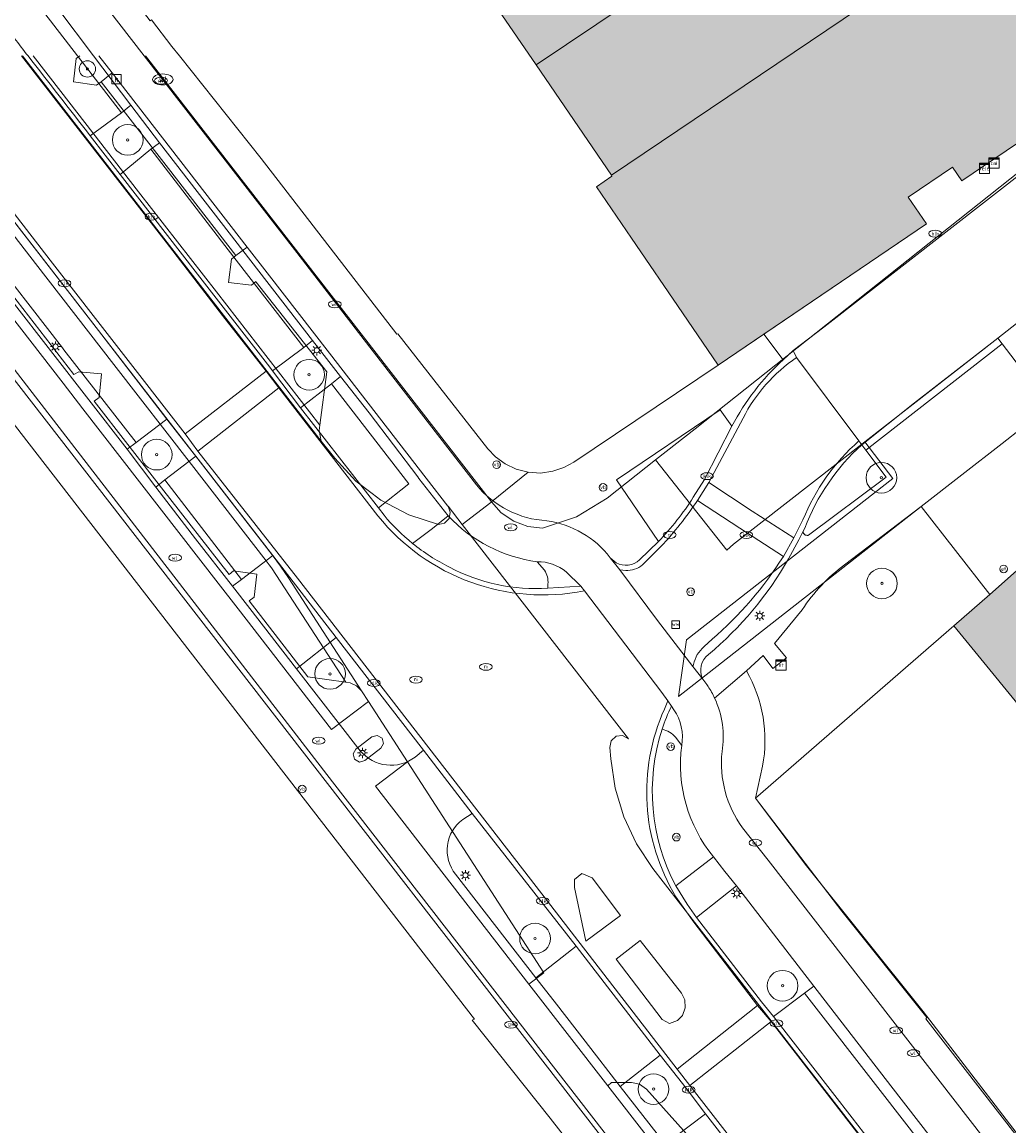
# Model space of a CAD drawing. Header units: metres. Extents: x 196496 to 197479, y 355139 to 356324.
# Tile 48 of 144: x 197132 to 197180, y 355463 to 355517. Entities that reach past the tile are written whole.
import ezdxf
from ezdxf.enums import TextEntityAlignment as Align

# ---------------------------------------------------------------- set-up
doc = ezdxf.new("R2010")
doc.units = ezdxf.units.M
doc.layers.get('0').update_dxf_attribs({"color": 252, "lineweight": 18})
for name, color, linetype, lineweight in [('B-WE-GR-BEPLANTING_CULTUUR_BODEMBEDEKKER-GV', 252, 'Continuous', 18), ('B-WE-GR-BEPLANTING_CULTUUR_HEESTERS-GV', 252, 'Continuous', 18), ('B-WE-GR-BOOM-S', 252, 'Continuous', 18), ('B-WE-IE-MEUBILAIR-S', 252, 'Continuous', 18), ('B-WE-IE-MEUBILAIR_WEGMEUBILAIR-GV', 252, 'Continuous', 18), ('B-WE-KL-WATER-S', 252, 'Continuous', 18), ('B-WE-OG-BEBOUWING-GV', 252, 'Continuous', 18), ('B-WE-OG-TERREIN_ERF-GV', 252, 'Continuous', 18), ('B-WE-RI-GWA_KOLK-S', 252, 'Continuous', 18), ('B-WE-VH-GESLOTENVERHARDING_ASFALT-GV', 252, 'Continuous', 18), ('B-WE-VH-ONVERHARD-GV', 252, 'Continuous', 18), ('B-WE-VH-ONVERHARD_ZAND-GV', 252, 'Continuous', 18), ('B-WE-VH-OPENVERHARDING_BETONELEMENT-GV', 252, 'Continuous', 18), ('B-WE-VH-OPENVERHARDING_BETONSTRAATSTEEN-GV', 252, 'Continuous', 18), ('B-WE-VH-OPENVERHARDING_STRAATBAKSTEEN-GV', 252, 'Continuous', 18), ('B-WE-VH-OPENVERHARDING_TEGEL-GV', 252, 'Continuous', 18), ('B-WE-VH-VERHARDING_ASFALT-GV', 252, 'Continuous', 18), ('B-WE-VH-VERHARDING_BETONSTRAATSTEEN-GV', 252, 'Continuous', 18), ('B-WE-VH-VERHARDING_OPEN-GV', 252, 'Continuous', 18), ('B-WE-VH-VERHARDING_TEGEL-GV', 252, 'Continuous', 18)]:
    doc.layers.add(name, color=color, linetype=linetype, lineweight=lineweight)
doc.layers.add('X-XX-AL-PRESENTATIE_GEBOUW3-V', color=7, linetype='Continuous', lineweight=18, true_color=0xf0f0f0)
doc.styles.add('NLCS-ISO', font='NLCS-ISO.ttf')

# ---------------------------------------------------------------- blocks, each defined once
blk = doc.blocks.new('SKL-WATER_WATERLEIDINGPUT-SO')
at = {"color": 0, "linetype": 'ByBlock', "lineweight": 18}
blk.add_ellipse((0, 0), major_axis=(2.5, 0), ratio=0.54, dxfattribs=at)
at = {"color": 0, "linetype": 'ByBlock', "lineweight": 18, "style": 'NLCS-ISO'}
blk.add_text('wl', height=1.5, dxfattribs=at).set_placement((0, 0), align=Align.MIDDLE_CENTER)
blk = doc.blocks.new('SRI-KOLK-SO')
at = {"color": 0, "linetype": 'ByBlock', "lineweight": 18}
blk.add_lwpolyline([(-1.125, -1.125), (1.125, -1.125), (1.125, 1.125), (-1.125, 1.125)], close=True, dxfattribs=at)
at = {"color": 0, "linetype": 'ByBlock', "lineweight": 18, "style": 'NLCS-ISO'}
blk.add_text('k', height=1.5, dxfattribs=at).set_placement((0, 0), align=Align.MIDDLE_CENTER)
blk = doc.blocks.new('SGR-BOOM_01-SO')
at = {"linetype": 'ByBlock', "lineweight": 18}
h = blk.add_hatch(color=0, dxfattribs=at)
h.dxf.hatch_style = 1
edge = h.paths.add_edge_path()
edge.add_arc((0, 0), 0.25, 0, 360)
at = {"color": 0, "linetype": 'ByBlock', "lineweight": 18}
for radius in [2, 0.25]:
    blk.add_circle((0, 0), radius, dxfattribs=at)
blk = doc.blocks.new('SIE-MEUBILAIR_BORD_WEGWIJZER-SO')
blk.add_lwpolyline([(-0.75, -0.75), (0.75, -0.75), (0.75, 0.75), (-0.75, 0.75)], close=True)
at = {"style": 'NLCS-ISO'}
blk.add_text('ww', height=0.75, dxfattribs=at).set_placement((0, 0.125), align=Align.MIDDLE_CENTER)
blk = doc.blocks.new('SIE-MEUBILAIR_KAST_TELECOM-SO')
for points in [[(-1, 1), (1, 1), (1, 0.84), (-1, 0.84)], [(-1, 0.76), (1, 0.76), (1, -1), (-1, -1)]]:
    blk.add_lwpolyline(points, close=True)
at = {"style": 'NLCS-ISO'}
blk.add_text('tele', height=0.75, dxfattribs=at).set_placement((0, 0), align=Align.MIDDLE_CENTER)
blk = doc.blocks.new('SIE-MEUBILAIR_KAST_CAI-SO')
for points in [[(-1, 1), (1, 1), (1, 0.84), (-1, 0.84)], [(-1, 0.76), (1, 0.76), (1, -1), (-1, -1)]]:
    blk.add_lwpolyline(points, close=True)
at = {"style": 'NLCS-ISO'}
blk.add_text('cai', height=0.75, dxfattribs=at).set_placement((0, 0), align=Align.MIDDLE_CENTER)
blk = doc.blocks.new('SIE-MEUBILAIR_KAST_ELEKTRA-SO')
for points in [[(-1, 1), (1, 1), (1, 0.84), (-1, 0.84)], [(-1, 0.76), (1, 0.76), (1, -1), (-1, -1)]]:
    blk.add_lwpolyline(points, close=True)
at = {"style": 'NLCS-ISO'}
blk.add_text('et', height=0.75, dxfattribs=at).set_placement((0, 0), align=Align.MIDDLE_CENTER)
blk = doc.blocks.new('SIE-MEUBILAIR_PAAL_VERKEERSBORD-SO')
blk.add_circle((0, 0), 0.75)
at = {"style": 'NLCS-ISO'}
blk.add_text('vb', height=0.75, dxfattribs=at).set_placement((0, 0.07), align=Align.MIDDLE_CENTER)
blk = doc.blocks.new('SIE-MEUBILAIR_PAAL_LICHTMAST-SO')
for points in [[(-0.62, 0), (-1, 0)], [(-0.71, 0.71), (-0.44, 0.44)], [(0, 1), (0, 0.62)], [(0.44, 0.44), (0.71, 0.71)], [(1, 0), (0.62, 0)], [(-0.71, -0.71), (-0.44, -0.44)], [(0, -0.62), (0, -1)], [(0.44, -0.44), (0.71, -0.71)]]:
    blk.add_lwpolyline(points)
blk.add_circle((0, 0), 0.5)
blk = doc.blocks.new('SIE-MEUBILAIR_PAAL_AFSLUITPAAL-SO')
blk.add_circle((0, 0), 0.75)
at = {"style": 'NLCS-ISO'}
blk.add_text('af', height=0.75, dxfattribs=at).set_placement((0, 0.05), align=Align.MIDDLE_CENTER)
blk = doc.blocks.new('SIE-MEUBILAIR_PUT_WATERLEIDINGPUT-SO')
blk.add_ellipse((0, 0), major_axis=(1.25, 0), ratio=0.54)
at = {"style": 'NLCS-ISO'}
blk.add_text('wl', height=0.75, dxfattribs=at).set_placement((-0.14, 0), align=Align.MIDDLE_CENTER)
blk = doc.blocks.new('SIE-MEUBILAIR_PUT_KOLK-SO')
blk.add_ellipse((0, 0), major_axis=(1.25, 0), ratio=0.54)
at = {"style": 'NLCS-ISO'}
blk.add_text('klk', height=0.75, dxfattribs=at).set_placement((0.03, 0), align=Align.MIDDLE_CENTER)
blk = doc.blocks.new('SIE-MEUBILAIR_PUT_RIOOLPUT-SO')
blk.add_ellipse((0, 0), major_axis=(1.25, 0), ratio=0.54)
at = {"style": 'NLCS-ISO'}
blk.add_text('ri', height=0.75, dxfattribs=at).set_placement((-0.04, 0.07), align=Align.MIDDLE_CENTER)
blk = doc.blocks.new('SIE-MEUBILAIR_PUT_GASPUT-SO')
blk.add_ellipse((0, 0), major_axis=(1.25, 0), ratio=0.54)
at = {"style": 'NLCS-ISO'}
blk.add_text('gas ', height=0.75, dxfattribs=at).set_placement((0.53, 0.16), align=Align.MIDDLE_CENTER)
blk = doc.blocks.new('SGR-BOOM_GBKN-SO')
at = {"color": 0, "linetype": 'ByBlock', "lineweight": 18}
for radius in [3, 0.225]:
    blk.add_circle((0, 0), radius, dxfattribs=at)

msp = doc.modelspace()

# ---------------------------------------------------------------- hatches: boundary and pattern name
at = {"layer": 'X-XX-AL-PRESENTATIE_GEBOUW3-V'}
for points in [[(197190.059, 355518.358), (197194.037, 355521.163), (197191.444, 355524.841), (197193.155, 355526.047), (197195.745, 355522.391), (197203.646, 355527.987), (197203.213, 355528.601), (197200.911, 355531.863), (197202.868, 355533.251), (197200.43, 355536.694), (197198.231, 355535.136), (197181.728, 355523.442), (197175.68, 355519.325), (197174.741, 355518.637), (197160.97, 355509.338), (197160.997, 355509.298), (197160.233, 355508.776), (197161.948, 355506.267), (197164.45, 355502.607), (197166.196, 355500.053), (197168.42, 355501.564), (197176.371, 355506.965), (197175.483, 355508.272), (197177.641, 355509.738), (197178.099, 355509.063), (197187.275, 355515.28), (197186.164, 355516.919), (197189.298, 355519.043), (197189.873, 355518.227)], [(197166.196, 355500.053), (197168.42, 355501.564), (197176.371, 355506.965), (197175.483, 355508.272), (197177.641, 355509.738), (197178.099, 355509.063), (197187.275, 355515.28), (197186.164, 355516.919), (197189.298, 355519.043), (197189.873, 355518.227), (197190.059, 355518.358), (197194.037, 355521.163), (197191.444, 355524.841), (197193.155, 355526.047), (197195.745, 355522.391), (197203.646, 355527.987), (197203.439, 355528.28), (197203.213, 355528.601), (197200.911, 355531.863), (197202.868, 355533.251), (197200.43, 355536.694), (197198.231, 355535.136), (197181.728, 355523.442), (197175.68, 355519.325), (197174.741, 355518.637), (197160.97, 355509.338), (197160.997, 355509.298), (197160.233, 355508.776), (197161.948, 355506.267), (197164.45, 355502.607)], [(197157.286, 355514.733), (197166.147, 355520.675), (197164.222, 355523.517), (197162.758, 355525.631), (197162.658, 355525.775), (197153.753, 355519.907)], [(197157.286, 355514.733), (197166.147, 355520.675), (197164.222, 355523.517), (197162.758, 355525.631), (197162.658, 355525.775), (197153.753, 355519.907)], [(197160.97, 355509.338), (197174.741, 355518.637), (197175.68, 355519.325), (197174.071, 355521.557), (197168.219, 355517.614), (197166.147, 355520.675), (197157.286, 355514.733)], [(197160.97, 355509.338), (197174.741, 355518.637), (197175.68, 355519.325), (197174.071, 355521.557), (197168.219, 355517.614), (197166.147, 355520.675), (197157.286, 355514.733)], [(197190.414, 355498.395), (197188.644, 355496.861), (197186.856, 355495.312), (197185.146, 355493.83), (197183.252, 355492.168), (197181.367, 355490.514), (197179.467, 355488.846), (197177.71, 355487.303), (197182.176, 355481.845), (197192.53, 355490.735), (197190.606, 355493.02), (197193.307, 355495.425), (197190.632, 355498.584)]]:
    msp.add_hatch(color=256, dxfattribs=at).paths.add_polyline_path(points)

# ---------------------------------------------------------------- linework, layer by layer
at = {"layer": 'B-WE-GR-BEPLANTING_CULTUUR_BODEMBEDEKKER-GV', "flags": 128}
msp.add_lwpolyline([(197170.425, 355492.089), (197170.336, 355491.909), (197170.34, 355491.892), (197170.345, 355491.875), (197170.352, 355491.858), (197170.36, 355491.842), (197170.369, 355491.827), (197170.38, 355491.812), (197170.391, 355491.799), (197170.404, 355491.786), (197170.418, 355491.775), (197170.433, 355491.764), (197170.448, 355491.755), (197170.464, 355491.748), (197170.481, 355491.741), (197170.498, 355491.736), (197170.516, 355491.733), (197170.534, 355491.731), (197170.552, 355491.73), (197170.57, 355491.731), (197170.587, 355491.733), (197170.605, 355491.737), (197174.4, 355494.578), (197173.415, 355495.892), (197173.218, 355496.156)], dxfattribs=at)
at = {"layer": 'B-WE-GR-BEPLANTING_CULTUUR_BODEMBEDEKKER-GV'}
msp.add_lwpolyline([(197173.218, 355496.156, 0.118346), (197170.425, 355492.089)], format="xyb", dxfattribs=at)
at = {"layer": 'B-WE-GR-BEPLANTING_CULTUUR_HEESTERS-GV', "flags": 128}
for points in [[(197135.484, 355511.259), (197136.947, 355509.375), (197138.439, 355510.604), (197138.868, 355510.925), (197137.461, 355512.755), (197137.007, 355512.393)], [(197145.769, 355497.964), (197147.276, 355499.134), (197147.722, 355499.501), (197146.358, 355501.261), (197145.922, 355500.914), (197144.399, 355499.767)], [(197139.231, 355497.419), (197137.737, 355496.267), (197137.289, 355495.952), (197138.693, 355494.088), (197139.139, 355494.446), (197140.643, 355495.606), (197140.588, 355495.677), (197140.565, 355495.705)], [(197170.876, 355469.684), (197167.091, 355474.592), (197165.134, 355473.048), (197168.303, 355468.929), (197168.897, 355468.201), (197170.419, 355469.342)], [(197163.609, 355461.956), (197164.046, 355462.3), (197165.565, 355463.452), (197164.622, 355464.7), (197163.349, 355466.325), (197161.395, 355464.791)]]:
    msp.add_lwpolyline(points, close=True, dxfattribs=at)
for points in [[(197164.972, 355493.59), (197165.521, 355494.457), (197166.866, 355497.066), (197166.29, 355497.866), (197161.222, 355494.444), (197163.265, 355491.427)], [(197168.015, 355478.879), (197177.71, 355487.303), (197179.467, 355488.846), (197176.123, 355493.134), (197172.366, 355490.29)], [(197152.991, 355492.684), (197152.219, 355492.06), (197151.244, 355491.34)], [(197157.7, 355490.03), (197157.344, 355490.443)], [(197157.867, 355489.146), (197157.861, 355489.346)], [(197170.303, 355488.097), (197168.949, 355486.437), (197169.526, 355485.735), (197168.858, 355485.214), (197168.388, 355485.859), (197167.575, 355485.103)], [(197151.374, 355480.892), (197151.787, 355481.222), (197147.505, 355486.745), (197145.563, 355485.213)], [(197145.563, 355485.213), (197148.687, 355481.202)], [(197164.405, 355481.458), (197164.11, 355481.862)], [(197168.364, 355480.454), (197168.015, 355478.879)], [(197159.243, 355471.65), (197154.153, 355478.138), (197153.696, 355477.837)], [(197164.123, 355474.592), (197165.961, 355476.016)], [(197153.35, 355475.164), (197157.276, 355470.092), (197159.243, 355471.65)]]:
    msp.add_lwpolyline(points, dxfattribs=at)
at = {"layer": 'B-WE-GR-BEPLANTING_CULTUUR_HEESTERS-GV'}
for points in [[(197163.265, 355491.427, 0.048574), (197164.972, 355493.59)], [(197157.344, 355490.443, -0.174386), (197152.991, 355492.684)], [(197151.244, 355491.34, 0.053577), (197153.046, 355490.178)], [(197172.366, 355490.29, 0.088819), (197170.303, 355488.097)], [(197153.046, 355490.178, 0.137767), (197157.867, 355489.146)], [(197157.861, 355489.346, 0.182937), (197157.7, 355490.03)], [(197167.575, 355485.103, -0.177911), (197168.364, 355480.454)], [(197163.454, 355482.257, 0.204247), (197164.123, 355474.592)], [(197164.11, 355481.862, 0.140423), (197163.454, 355482.257)], [(197148.687, 355481.202, 0.402687), (197151.374, 355480.892)], [(197165.961, 355476.016, -0.207251), (197164.405, 355481.458)], [(197153.696, 355477.837, 0.428027), (197153.35, 355475.164)]]:
    msp.add_lwpolyline(points, format="xyb", dxfattribs=at)
at = {"layer": 'B-WE-IE-MEUBILAIR_WEGMEUBILAIR-GV', "flags": 128}
msp.add_lwpolyline([(197134.979, 355515.172), (197134.791, 355515.036), (197134.657, 355513.904), (197135.782, 355513.748), (197136.014, 355513.907), (197136.551, 355514.335), (197135.902, 355515.172)], dxfattribs=at)
msp.add_lwpolyline([(197181.548, 355502.688), (197179.866, 355501.377), (197180.085, 355501.089), (197181.178, 355499.65), (197182.863, 355500.943), (197181.856, 355502.28)], close=True, dxfattribs=at)
at = {"layer": 'B-WE-OG-BEBOUWING-GV', "flags": 128}
for points in [[(197199.544, 355536.067), (197198.231, 355535.136), (197181.728, 355523.442), (197175.68, 355519.325), (197174.741, 355518.637), (197160.97, 355509.338), (197160.997, 355509.298), (197160.233, 355508.776), (197161.948, 355506.267), (197164.45, 355502.607), (197166.196, 355500.053)], [(197181.728, 355523.442), (197175.68, 355519.325), (197174.741, 355518.637), (197160.97, 355509.338), (197160.997, 355509.298), (197160.233, 355508.776), (197161.948, 355506.267), (197164.45, 355502.607), (197166.196, 355500.053), (197176.371, 355506.965), (197175.483, 355508.272), (197177.641, 355509.738), (197178.099, 355509.063), (197187.275, 355515.28)]]:
    msp.add_lwpolyline(points, dxfattribs=at)
at = {"layer": 'B-WE-OG-BEBOUWING-GV'}
msp.add_lwpolyline([(197166.196, 355500.053), (197168.42, 355501.564), (197176.371, 355506.965), (197175.483, 355508.272), (197177.641, 355509.738), (197178.099, 355509.063), (197187.275, 355515.28), (197186.164, 355516.919), (197189.298, 355519.043), (197189.873, 355518.227), (197190.059, 355518.358), (197194.037, 355521.163), (197191.444, 355524.841), (197193.155, 355526.047), (197195.745, 355522.391), (197203.646, 355527.987), (197203.439, 355528.28), (197203.213, 355528.601), (197200.911, 355531.863), (197202.868, 355533.251), (197200.874, 355536.067)], dxfattribs=at)
at = {"layer": 'B-WE-OG-BEBOUWING-GV', "flags": 128}
for points in [[(197157.286, 355514.733), (197166.147, 355520.675), (197164.222, 355523.517), (197162.758, 355525.631), (197162.658, 355525.775), (197153.753, 355519.907)], [(197157.286, 355514.733), (197166.147, 355520.675), (197164.222, 355523.517), (197162.758, 355525.631), (197162.658, 355525.775), (197153.753, 355519.907)], [(197160.97, 355509.338), (197174.741, 355518.637), (197175.68, 355519.325), (197174.071, 355521.557), (197168.219, 355517.614), (197166.147, 355520.675), (197157.286, 355514.733)], [(197160.97, 355509.338), (197174.741, 355518.637), (197175.68, 355519.325), (197174.071, 355521.557), (197168.219, 355517.614), (197166.147, 355520.675), (197157.286, 355514.733)], [(197190.414, 355498.395), (197188.644, 355496.861), (197186.856, 355495.312), (197185.146, 355493.83), (197183.252, 355492.168), (197181.367, 355490.514), (197179.467, 355488.846), (197177.71, 355487.303), (197182.176, 355481.845), (197192.53, 355490.735), (197190.606, 355493.02), (197193.307, 355495.425), (197190.632, 355498.584)]]:
    msp.add_lwpolyline(points, close=True, dxfattribs=at)
at = {"layer": 'B-WE-OG-TERREIN_ERF-GV', "flags": 128}
for points in [[(197139.841, 355538.058), (197134.795, 355534.419), (197129.189, 355530.375), (197128.64, 355529.915), (197128.56, 355529.861), (197134.424, 355522.162), (197134.378, 355522.131), (197138.415, 355516.882), (197138.477, 355516.933), (197139.475, 355515.63), (197139.841, 355515.172)], [(197139.841, 355515.172), (197143.843, 355510.155), (197150.482, 355501.559), (197150.519, 355501.582), (197154.932, 355495.965), (197155.306, 355495.567), (197155.77, 355495.224), (197156.31, 355494.966), (197156.9, 355494.813), (197157.509, 355494.778), (197158.101, 355494.861), (197158.647, 355495.045), (197159.125, 355495.311), (197166.196, 355500.053), (197164.45, 355502.607), (197161.948, 355506.267), (197160.233, 355508.776), (197160.997, 355509.298), (197160.97, 355509.338), (197157.286, 355514.733), (197153.753, 355519.907)], [(197139.841, 355515.172), (197143.843, 355510.155), (197150.482, 355501.559), (197150.519, 355501.582), (197154.932, 355495.965), (197155.306, 355495.567), (197155.77, 355495.224), (197156.31, 355494.966), (197156.9, 355494.813), (197157.509, 355494.778), (197158.101, 355494.861), (197158.647, 355495.045), (197159.125, 355495.311), (197166.196, 355500.053), (197164.45, 355502.607), (197161.948, 355506.267)], [(197179.323, 355435.874), (197157.98, 355463.235), (197154.165, 355468.022), (197154.281, 355468.077), (197128.399, 355501.461)], [(197179.323, 355435.874), (197157.98, 355463.235), (197154.165, 355468.022), (197154.281, 355468.077), (197128.399, 355501.461)], [(197201.559, 355458.155), (197197.249, 355463.423), (197193.093, 355468.502), (197186.606, 355476.431), (197182.176, 355481.845), (197177.71, 355487.303), (197168.015, 355478.879), (197172.245, 355473.363), (197176.397, 355468.16), (197176.337, 355468.086), (197201.219, 355436.063)], [(197201.559, 355458.155), (197197.249, 355463.423), (197193.093, 355468.502), (197186.606, 355476.431), (197182.176, 355481.845), (197177.71, 355487.303), (197168.015, 355478.879), (197170.517, 355475.582), (197176.207, 355468.449), (197191.044, 355449.157)]]:
    msp.add_lwpolyline(points, dxfattribs=at)
at = {"layer": 'B-WE-OG-TERREIN_ERF-GV'}
msp.add_lwpolyline([(197161.948, 355506.267), (197160.233, 355508.776), (197160.997, 355509.298), (197160.97, 355509.338), (197157.286, 355514.733), (197153.753, 355519.907), (197150.246, 355525.042), (197146.752, 355530.161), (197142.719, 355536.067)], dxfattribs=at)
at = {"layer": 'B-WE-VH-GESLOTENVERHARDING_ASFALT-GV', "flags": 128}
for points in [[(197138.121, 355515.172), (197124.032, 355533.329), (197110.06, 355551.321), (197109.317, 355552.271), (197094.753, 355571.109), (197089.853, 355577.395), (197088.116, 355576.077), (197093.028, 355569.764), (197095.793, 355566.194)], [(197095.793, 355566.194), (197101.221, 355559.186), (197101.363, 355559.28), (197104.843, 355554.778), (197107.394, 355551.474), (197111.741, 355545.886), (197113.128, 355544.085), (197116.982, 355539.169), (197119.383, 355536.029), (197123.163, 355531.18), (197126.248, 355527.222), (197129.945, 355522.416), (197133.891, 355517.49), (197135.639, 355515.172)], [(197205.452, 355528.464), (197171.365, 355501.91), (197169.853, 355500.763), (197170.022, 355500.427), (197173.075, 355496.349), (197173.218, 355496.156), (197175.794, 355498.204), (197179.866, 355501.377), (197181.548, 355502.688)], [(197148.687, 355481.202), (197145.563, 355485.213), (197143.29, 355488.159), (197142.448, 355489.239), (197140.638, 355491.561), (197138.693, 355494.088), (197137.289, 355495.952), (197129.774, 355505.589), (197128.425, 355507.423), (197126.207, 355510.187), (197122.783, 355514.609), (197122.348, 355515.172)], [(197135.639, 355515.172), (197137.461, 355512.755), (197138.868, 355510.925), (197146.358, 355501.261), (197147.722, 355499.501), (197149.116, 355497.718), (197151.5, 355494.594), (197151.56, 355494.515), (197152.991, 355492.684)], [(197154.365, 355494.203), (197148.882, 355501.295), (197145.582, 355505.555), (197138.121, 355515.172)], [(197131.034, 355500.781), (197147.337, 355479.679), (197161.24, 355461.757)], [(197165.693, 355484.348), (197165.63, 355484.435), (197165.443, 355484.694), (197164.948, 355485.317), (197163.23, 355487.573), (197161.38, 355490.051), (197160.915, 355490.639)], [(197158.762, 355489.95), (197159.475, 355489.246), (197159.652, 355489.014), (197163.44, 355484.048), (197163.726, 355483.637), (197163.902, 355483.385), (197164.027, 355483.206)], [(197153.696, 355477.837), (197154.153, 355478.138), (197151.787, 355481.222), (197151.374, 355480.892)], [(197188.27, 355450.537), (197168.63, 355475.847), (197167.378, 355477.438)], [(197165.961, 355476.016), (197166.518, 355475.292), (197167.091, 355474.592), (197170.876, 355469.684), (197174.634, 355464.82), (197177.962, 355460.529)], [(197163.609, 355461.956), (197161.395, 355464.791), (197159.686, 355467.004), (197158.29, 355468.81), (197157.276, 355470.092), (197153.35, 355475.164)]]:
    msp.add_lwpolyline(points, dxfattribs=at)
at = {"layer": 'B-WE-VH-GESLOTENVERHARDING_ASFALT-GV'}
for points in [[(197157.81, 355492.445, -0.210341), (197154.365, 355494.203)], [(197152.991, 355492.684, 0.174386), (197157.344, 355490.443)], [(197160.915, 355490.639, 0.195243), (197157.81, 355492.445)], [(197157.344, 355490.443, -0.171262), (197158.762, 355489.95)], [(197166.016, 355483.773, 0.03593), (197165.693, 355484.348)], [(197166.379, 355481.156, 0.150636), (197166.016, 355483.773)], [(197164.027, 355483.206, -0.192142), (197164.405, 355481.458)], [(197151.374, 355480.892, -0.402687), (197148.687, 355481.202)], [(197164.405, 355481.458, 0.207251), (197165.961, 355476.016)], [(197167.378, 355477.438, -0.185373), (197166.379, 355481.156)], [(197153.35, 355475.164, -0.428027), (197153.696, 355477.837)]]:
    msp.add_lwpolyline(points, format="xyb", dxfattribs=at)
at = {"layer": 'B-WE-VH-ONVERHARD-GV', "flags": 128}
msp.add_lwpolyline([(197134.979, 355515.172), (197134.791, 355515.036), (197134.657, 355513.904), (197135.782, 355513.748), (197136.014, 355513.907), (197136.551, 355514.335), (197135.902, 355515.172)], dxfattribs=at)
at = {"layer": 'B-WE-VH-ONVERHARD_ZAND-GV', "flags": 128}
msp.add_lwpolyline([(197181.548, 355502.688), (197179.866, 355501.377), (197180.085, 355501.089), (197181.178, 355499.65), (197182.863, 355500.943), (197181.856, 355502.28)], close=True, dxfattribs=at)
at = {"layer": 'B-WE-VH-OPENVERHARDING_BETONELEMENT-GV', "flags": 128}
msp.add_lwpolyline([(197179.866, 355501.377), (197175.794, 355498.204), (197173.218, 355496.156), (197173.415, 355495.892), (197180.085, 355501.089)], close=True, dxfattribs=at)
at = {"layer": 'B-WE-VH-OPENVERHARDING_BETONSTRAATSTEEN-GV', "flags": 128}
for points in [[(197170.022, 355500.427), (197169.853, 355500.763), (197169.372, 355500.318)], [(197165.176, 355493.441), (197165.738, 355494.31), (197167.405, 355497.456)], [(197166.866, 355497.066), (197165.521, 355494.457), (197164.972, 355493.59)], [(197173.218, 355496.156), (197173.075, 355496.349)], [(197170.337, 355492.484), (197169.887, 355491.602), (197169.377, 355490.696)], [(197169.636, 355490.581), (197170.14, 355491.516), (197170.336, 355491.909), (197170.425, 355492.089)], [(197163.265, 355491.427), (197162.346, 355490.532)], [(197162.491, 355490.286), (197163.391, 355491.183)], [(197161.2, 355490.392), (197160.915, 355490.639), (197161.38, 355490.051), (197161.667, 355490.015)], [(197165.894, 355486.648), (197165.505, 355486.291)], [(197164.991, 355485.414), (197164.948, 355485.317), (197165.443, 355484.694)], [(197163.902, 355483.385), (197163.726, 355483.637), (197163.563, 355483.235)], [(197214.486, 355409.39), (197213.537, 355410.636), (197212.698, 355411.714), (197211.755, 355412.926), (197205.063, 355421.538), (197203.01, 355424.211), (197199.772, 355428.392), (197198.972, 355429.395), (197195.177, 355434.278), (197192.274, 355438.037), (197190.94, 355439.757), (197187.898, 355443.677), (197185.93, 355446.211), (197182.362, 355450.827), (197180.944, 355452.66), (197177.763, 355456.76), (197176.338, 355458.594), (197172.735, 355463.246), (197168.897, 355468.201), (197168.303, 355468.929), (197165.134, 355473.048), (197164.68, 355473.699), (197164.123, 355474.592)], [(197164.126, 355474.058), (197165.006, 355472.818), (197168.117, 355468.751), (197168.776, 355467.962), (197190.562, 355439.839), (197206.794, 355418.887), (197212.506, 355411.547)]]:
    msp.add_lwpolyline(points, dxfattribs=at)
at = {"layer": 'B-WE-VH-OPENVERHARDING_BETONSTRAATSTEEN-GV'}
for points in [[(197169.372, 355500.318, 0.087204), (197166.866, 355497.066)], [(197167.405, 355497.456, -0.126334), (197170.022, 355500.427)], [(197173.075, 355496.349, 0.117978), (197170.337, 355492.484)], [(197170.425, 355492.089, -0.118346), (197173.218, 355496.156)], [(197164.972, 355493.59, -0.048574), (197163.265, 355491.427)], [(197163.391, 355491.183, 0.042267), (197165.176, 355493.441)], [(197162.346, 355490.532, -0.321017), (197161.2, 355490.392)], [(197161.667, 355490.015, 0.176083), (197162.491, 355490.286)], [(197165.715, 355485.908, 0.088429), (197169.636, 355490.581)], [(197169.377, 355490.696, -0.073709), (197165.894, 355486.648)], [(197165.505, 355486.291, 0.182055), (197164.991, 355485.414)], [(197165.443, 355484.694, -0.35571), (197165.715, 355485.908)], [(197163.563, 355483.235, 0.246813), (197164.126, 355474.058)], [(197163.454, 355482.257, -0.030901), (197163.902, 355483.385)], [(197164.123, 355474.592, -0.204247), (197163.454, 355482.257)]]:
    msp.add_lwpolyline(points, format="xyb", dxfattribs=at)
at = {"layer": 'B-WE-VH-OPENVERHARDING_BETONSTRAATSTEEN-GV', "flags": 128}
for points in [[(197182.068, 355497.778), (197180.082, 355496.227), (197178.109, 355494.685), (197176.123, 355493.134), (197179.467, 355488.846), (197181.367, 355490.514), (197183.252, 355492.168), (197185.146, 355493.83)], [(197168.897, 355468.201), (197172.735, 355463.246), (197176.338, 355458.594), (197177.838, 355459.779), (197174.219, 355464.442), (197170.419, 355469.342)], [(197178.277, 355460.102), (197177.962, 355460.529), (197174.634, 355464.82), (197170.876, 355469.684), (197170.419, 355469.342), (197174.219, 355464.442), (197177.838, 355459.779)], [(197164.183, 355465.638), (197164.807, 355464.83), (197168.776, 355467.962), (197168.117, 355468.751)]]:
    msp.add_lwpolyline(points, close=True, dxfattribs=at)
at = {"layer": 'B-WE-VH-OPENVERHARDING_STRAATBAKSTEEN-GV', "flags": 128}
for points in [[(197081.981, 355583.944), (197088.116, 355576.077), (197089.853, 355577.395), (197094.753, 355571.109), (197109.317, 355552.271), (197110.06, 355551.321), (197124.032, 355533.329), (197138.121, 355515.172)], [(197139.841, 355515.172), (197139.475, 355515.63), (197138.477, 355516.933), (197138.415, 355516.882), (197134.378, 355522.131), (197134.424, 355522.162), (197128.56, 355529.861)], [(197134.861, 355515.172), (197133.265, 355517.239), (197129.521, 355522.082), (197127.984, 355520.917)], [(197135.639, 355515.172), (197133.891, 355517.49), (197129.945, 355522.416), (197129.521, 355522.082), (197133.265, 355517.239), (197134.861, 355515.172)], [(197117.801, 355515.172), (197128.399, 355501.461), (197154.281, 355468.077), (197154.165, 355468.022), (197157.98, 355463.235), (197179.323, 355435.874), (197180.293, 355434.585), (197188.673, 355424.168), (197195.796, 355414.888), (197209.434, 355397.17), (197209.34, 355397.09), (197217.349, 355386.826), (197217.453, 355386.887), (197217.737, 355386.544), (197218.769, 355387.546), (197215.984, 355391.154), (197193.962, 355419.594), (197184.121, 355432.248), (197161.24, 355461.757), (197147.337, 355479.679), (197131.034, 355500.781), (197119.808, 355515.172)], [(197125.459, 355515.172), (197126.62, 355513.675), (197130.359, 355508.852), (197131.732, 355507.1), (197135.605, 355502.101), (197139.231, 355497.419), (197140.565, 355495.705), (197140.588, 355495.677), (197140.643, 355495.606), (197144.412, 355490.739), (197147.505, 355486.745), (197151.787, 355481.222)], [(197125.791, 355515.172), (197133.529, 355505.189), (197140.129, 355496.701), (197144.094, 355499.76), (197141.955, 355502.483), (197139.193, 355506.07), (197132.122, 355515.172)], [(197132.122, 355515.172), (197139.193, 355506.07), (197141.955, 355502.483), (197144.094, 355499.76), (197144.714, 355498.935), (197149.554, 355492.684)], [(197134.861, 355515.172), (197137.007, 355512.393), (197137.461, 355512.755), (197135.639, 355515.172)], [(197135.484, 355511.259), (197137.007, 355512.393), (197134.861, 355515.172)], [(197138.121, 355515.172), (197145.582, 355505.555), (197148.882, 355501.295), (197154.365, 355494.203)], [(197166.196, 355500.053), (197159.125, 355495.311), (197158.647, 355495.045), (197158.101, 355494.861), (197157.509, 355494.778), (197156.9, 355494.813), (197156.31, 355494.966), (197155.77, 355495.224), (197155.306, 355495.567), (197154.932, 355495.965), (197150.519, 355501.582), (197150.482, 355501.559), (197143.843, 355510.155), (197139.841, 355515.172)], [(197149.85, 355492.716), (197149.573, 355493.078), (197145.769, 355497.964), (197144.399, 355499.767), (197144.262, 355499.949), (197140.735, 355504.494), (197136.947, 355509.375), (197135.484, 355511.259)], [(197169.372, 355500.318), (197168.42, 355501.564), (197166.196, 355500.053)], [(197181.178, 355499.65), (197180.085, 355501.089), (197173.415, 355495.892), (197174.4, 355494.578), (197170.605, 355491.737), (197170.587, 355491.733), (197170.57, 355491.731), (197170.552, 355491.73), (197170.534, 355491.731), (197170.516, 355491.733), (197170.498, 355491.736), (197170.481, 355491.741), (197170.464, 355491.748), (197170.448, 355491.755), (197170.433, 355491.764), (197170.418, 355491.775), (197170.404, 355491.786), (197170.391, 355491.799), (197170.38, 355491.812), (197170.369, 355491.827), (197170.36, 355491.842), (197170.352, 355491.858), (197170.345, 355491.875), (197170.34, 355491.892), (197170.336, 355491.909), (197170.14, 355491.516), (197169.636, 355490.581)], [(197173.075, 355496.349), (197170.022, 355500.427)], [(197151.244, 355491.34), (197152.219, 355492.06), (197152.991, 355492.684), (197151.56, 355494.515), (197151.5, 355494.594), (197149.116, 355497.718), (197147.722, 355499.501), (197147.276, 355499.134), (197151.058, 355494.248)], [(197144.714, 355498.935), (197140.753, 355495.851), (197145.613, 355489.636), (197157.007, 355474.93), (197164.183, 355465.638), (197168.117, 355468.751), (197165.006, 355472.818), (197164.126, 355474.058)], [(197149.554, 355492.684), (197144.714, 355498.935)], [(197162.346, 355490.532), (197163.265, 355491.427), (197161.222, 355494.444), (197166.29, 355497.866), (197166.866, 355497.066)], [(197167.405, 355497.456), (197165.738, 355494.31)], [(197180.082, 355496.227), (197182.068, 355497.778)], [(197172.366, 355490.29), (197176.123, 355493.134), (197178.109, 355494.685), (197180.082, 355496.227)], [(197151.058, 355494.248), (197149.573, 355493.078), (197149.85, 355492.716)], [(197165.738, 355494.31), (197167.854, 355492.92), (197169.887, 355491.602), (197170.337, 355492.484)], [(197169.377, 355490.696), (197167.249, 355492.089), (197165.176, 355493.441)], [(197163.391, 355491.183), (197162.491, 355490.286)], [(197157.344, 355490.443), (197157.7, 355490.03)], [(197160.915, 355490.639), (197161.2, 355490.392)], [(197159.475, 355489.246), (197158.762, 355489.95)], [(197161.667, 355490.015), (197161.38, 355490.051), (197163.23, 355487.573), (197164.948, 355485.317), (197164.991, 355485.414)], [(197157.861, 355489.346), (197157.867, 355489.146), (197159.475, 355489.246)], [(197159.652, 355489.014), (197159.475, 355489.246), (197157.867, 355489.146)], [(197163.563, 355483.235), (197163.726, 355483.637), (197163.44, 355484.048), (197159.652, 355489.014)], [(197166.016, 355483.773), (197167.575, 355485.103), (197168.388, 355485.859), (197168.858, 355485.214), (197169.526, 355485.735), (197168.949, 355486.437), (197170.303, 355488.097)], [(197165.505, 355486.291), (197165.894, 355486.648)], [(197167.575, 355485.103), (197166.016, 355483.773)], [(197165.443, 355484.694), (197165.63, 355484.435), (197165.693, 355484.348)], [(197164.027, 355483.206), (197163.902, 355483.385)], [(197164.11, 355481.862), (197164.405, 355481.458)], [(197232.613, 355398.327), (197229.053, 355402.305), (197228.419, 355403.014), (197228.239, 355403.215), (197227.99, 355403.021), (197223.794, 355408.407), (197223.535, 355408.199), (197217.223, 355415.813), (197217.076, 355415.701), (197216.771, 355416.13), (197216.682, 355416.087), (197213.194, 355420.754), (197212.798, 355421.232), (197209.281, 355425.786), (197207.172, 355428.346), (197204.613, 355431.698), (197201.208, 355436.06), (197191.044, 355449.157), (197176.207, 355468.449), (197170.517, 355475.582), (197168.015, 355478.879), (197168.364, 355480.454)], [(197167.378, 355477.438), (197168.63, 355475.847), (197188.27, 355450.537), (197209.037, 355423.787), (197222.442, 355406.498), (197232.113, 355393.966), (197234.025, 355391.489), (197234.567, 355393.488), (197231.52, 355397.479), (197232.613, 355398.327)]]:
    msp.add_lwpolyline(points, dxfattribs=at)
at = {"layer": 'B-WE-VH-OPENVERHARDING_STRAATBAKSTEEN-GV'}
for points in [[(197131.771, 355516.035, 0.000071), (197132.442, 355515.172)], [(197132.442, 355515.172, -0.000071), (197131.771, 355516.035)], [(197132.441, 355515.172, 0.000321), (197135.484, 355511.259)], [(197135.484, 355511.259, -0.000321), (197132.441, 355515.172, -0.000321)], [(197166.866, 355497.066, -0.087204), (197169.372, 355500.318)], [(197170.022, 355500.427, 0.126334), (197167.405, 355497.456)], [(197170.337, 355492.484, -0.117978), (197173.075, 355496.349)], [(197154.365, 355494.203, 0.210341), (197157.81, 355492.445)], [(197165.176, 355493.441, -0.042267), (197163.391, 355491.183)], [(197159.652, 355489.014, -0.279187), (197149.554, 355492.684)], [(197149.554, 355492.684, 0.279187), (197159.652, 355489.014)], [(197151.244, 355491.34, -0.049086), (197149.85, 355492.716)], [(197149.85, 355492.716, 0.049086), (197151.244, 355491.34)], [(197157.81, 355492.445, -0.195243), (197160.915, 355490.639)], [(197153.046, 355490.178, -0.053577), (197151.244, 355491.34)], [(197158.762, 355489.95, 0.171262), (197157.344, 355490.443)], [(197161.2, 355490.392, 0.321017), (197162.346, 355490.532)], [(197162.491, 355490.286, -0.176083), (197161.667, 355490.015)], [(197169.636, 355490.581, -0.088429), (197165.715, 355485.908)], [(197165.894, 355486.648, 0.073709), (197169.377, 355490.696)], [(197170.303, 355488.097, -0.088819), (197172.366, 355490.29)], [(197157.867, 355489.146, -0.137767), (197153.046, 355490.178)], [(197157.7, 355490.03, -0.182937), (197157.861, 355489.346)], [(197164.991, 355485.414, -0.182055), (197165.505, 355486.291)], [(197165.715, 355485.908, 0.35571), (197165.443, 355484.694)], [(197168.364, 355480.454, 0.177911), (197167.575, 355485.103)], [(197165.693, 355484.348, -0.03593), (197166.016, 355483.773)], [(197166.016, 355483.773, -0.150636), (197166.379, 355481.156)], [(197164.126, 355474.058, -0.246813), (197163.563, 355483.235)], [(197163.902, 355483.385, 0.030901), (197163.454, 355482.257)], [(197164.405, 355481.458, 0.192142), (197164.027, 355483.206)], [(197163.454, 355482.257, -0.140423), (197164.11, 355481.862)], [(197166.379, 355481.156, 0.185373), (197167.378, 355477.438)]]:
    msp.add_lwpolyline(points, format="xyb", dxfattribs=at)
for points in [[(197177.072, 355449.053), (197164.807, 355464.83), (197164.183, 355465.638), (197157.007, 355474.93), (197145.613, 355489.636), (197140.753, 355495.851), (197140.129, 355496.701), (197133.529, 355505.189), (197125.791, 355515.172)], [(197151.787, 355481.222), (197154.153, 355478.138), (197159.243, 355471.65), (197163.349, 355466.325), (197164.622, 355464.7), (197165.565, 355463.452), (197169.251, 355458.704)]]:
    msp.add_lwpolyline(points, dxfattribs=at)
at = {"layer": 'B-WE-VH-OPENVERHARDING_STRAATBAKSTEEN-GV', "flags": 128}
for points in [[(197138.868, 355510.925), (197138.439, 355510.604), (197142.228, 355505.697), (197145.922, 355500.914), (197146.358, 355501.261)], [(197144.399, 355499.767), (197145.922, 355500.914), (197142.228, 355505.697), (197138.439, 355510.604), (197136.947, 355509.375), (197140.735, 355504.494), (197144.262, 355499.949)], [(197130.218, 355505.914), (197134.122, 355500.906), (197134.198, 355500.808), (197137.737, 355496.267), (197139.231, 355497.419), (197135.605, 355502.101), (197131.732, 355507.1)], [(197134.122, 355500.906), (197130.218, 355505.914), (197129.774, 355505.589), (197137.289, 355495.952), (197137.737, 355496.267), (197134.198, 355500.808)], [(197140.753, 355495.851), (197144.714, 355498.935), (197144.094, 355499.76), (197140.129, 355496.701)], [(197147.276, 355499.134), (197145.769, 355497.964), (197149.573, 355493.078), (197151.058, 355494.248)], [(197139.139, 355494.446), (197142.887, 355489.574), (197144.412, 355490.739), (197140.643, 355495.606)], [(197139.139, 355494.446), (197138.693, 355494.088), (197140.638, 355491.561), (197142.448, 355489.239), (197142.887, 355489.574)], [(197165.738, 355494.31), (197165.176, 355493.441), (197167.249, 355492.089), (197169.377, 355490.696), (197169.887, 355491.602), (197167.854, 355492.92)], [(197147.505, 355486.745), (197144.412, 355490.739), (197142.887, 355489.574), (197142.448, 355489.239), (197143.29, 355488.159), (197145.563, 355485.213)], [(197164.123, 355474.592), (197164.68, 355473.699), (197165.134, 355473.048), (197167.091, 355474.592), (197166.518, 355475.292), (197165.961, 355476.016)], [(197161.395, 355464.791), (197163.349, 355466.325), (197159.243, 355471.65), (197157.276, 355470.092), (197158.29, 355468.81), (197159.686, 355467.004)], [(197168.776, 355467.962), (197164.807, 355464.83), (197177.072, 355449.053), (197194.547, 355426.529), (197205.641, 355412.245), (197208.566, 355408.456), (197212.506, 355411.547), (197206.794, 355418.887), (197190.562, 355439.839)], [(197173.04, 355453.823), (197169.251, 355458.704), (197165.565, 355463.452), (197164.046, 355462.3), (197167.769, 355457.51), (197171.53, 355452.647)]]:
    msp.add_lwpolyline(points, close=True, dxfattribs=at)
at = {"layer": 'B-WE-VH-OPENVERHARDING_TEGEL-GV', "flags": 128}
msp.add_lwpolyline([(197168.42, 355501.564), (197169.372, 355500.318), (197169.853, 355500.763), (197171.365, 355501.91), (197205.452, 355528.464), (197204.781, 355529.325), (197203.439, 355528.28), (197203.646, 355527.987), (197195.745, 355522.391), (197193.155, 355526.047), (197191.444, 355524.841), (197194.037, 355521.163), (197190.059, 355518.358), (197190.178, 355518.147), (197190.208, 355517.886), (197190.13, 355517.635), (197189.973, 355517.45), (197187.275, 355515.28), (197178.099, 355509.063), (197177.641, 355509.738), (197175.483, 355508.272), (197176.371, 355506.965)], close=True, dxfattribs=at)
at = {"layer": 'B-WE-VH-VERHARDING_ASFALT-GV', "flags": 128}
for points in [[(197194.339, 355520.175), (197165.065, 355496.934), (197163.12, 355495.415), (197166.612, 355491.006), (197166.946, 355491.3), (197173.367, 355496.307), (197179.866, 355501.377), (197181.548, 355502.688)], [(197125.464, 355515.172), (197144.387, 355490.786), (197144.792, 355490.226), (197145.177, 355489.653), (197148.747, 355484.133), (197149.092, 355483.601), (197150.997, 355480.656), (197157.665, 355470.349), (197156.936, 355469.786), (197160.802, 355464.816), (197160.977, 355464.988), (197161.952, 355464.985), (197162.351, 355464.899), (197162.681, 355464.658), (197174.075, 355451.933)], [(197214.478, 355409.119), (197167.084, 355470.185), (197164.461, 355473.559), (197163.502, 355474.794), (197163.003, 355475.436), (197162.198, 355476.644), (197161.572, 355477.971), (197161.148, 355479.375), (197160.937, 355480.811), (197160.897, 355481.363), (197160.955, 355481.684), (197161.194, 355481.907), (197161.518, 355481.943), (197161.799, 355481.779), (197161.231, 355482.513), (197153.676, 355492.259), (197152.981, 355493.155), (197153.091, 355492.864), (197153.028, 355492.559), (197152.812, 355492.334), (197152.51, 355492.259), (197151.066, 355492.73), (197149.701, 355493.447), (197149.262, 355493.783), (197148.478, 355494.384), (197147.444, 355495.497), (197146.784, 355496.341), (197132.178, 355515.172)], [(197132.7, 355515.172), (197134.049, 355513.432), (197137.849, 355508.532), (197141.651, 355503.631), (197146.707, 355497.112), (197147.051, 355499.73), (197143.593, 355504.117), (197143.579, 355504.135), (197143.371, 355503.961), (197142.242, 355504.09), (197142.385, 355505.239), (197142.598, 355505.417), (197139.306, 355509.662), (197136.014, 355513.907), (197135.782, 355513.748), (197134.657, 355513.904), (197134.791, 355515.036), (197134.979, 355515.172)], [(197131.348, 355503.889), (197134.684, 355499.588), (197134.926, 355499.72), (197136.041, 355499.623), (197135.912, 355498.469), (197135.672, 355498.299), (197138.974, 355494.058), (197142.276, 355489.817), (197142.492, 355489.993), (197143.629, 355489.84), (197143.497, 355488.711), (197143.263, 355488.529), (197146.125, 355484.82), (197147.988, 355484.56), (197144.343, 355490.142), (197144.233, 355490.29), (197144.091, 355490.48), (197140.436, 355495.192), (197136.639, 355500.087), (197132.811, 355505.023), (197128.983, 355509.959)]]:
    msp.add_lwpolyline(points, dxfattribs=at)
for points in [[(197161.408, 355473.154), (197159.714, 355471.895), (197159.158, 355474.517), (197159.17, 355474.912), (197159.53, 355475.193), (197160.022, 355474.992)], [(197163.455, 355468.059), (197161.203, 355471.008), (197162.381, 355471.922), (197164.394, 355469.347), (197164.557, 355469.025), (197164.583, 355468.633), (197164.445, 355468.265), (197164.195, 355468.005), (197163.813, 355467.869)]]:
    msp.add_lwpolyline(points, close=True, dxfattribs=at)
at = {"layer": 'B-WE-VH-VERHARDING_BETONSTRAATSTEEN-GV', "flags": 128}
for points in [[(197124.94, 355515.172), (197125.768, 355514.104), (197128.983, 355509.959), (197132.811, 355505.023), (197136.639, 355500.087), (197140.436, 355495.192), (197144.091, 355490.48), (197144.233, 355490.29), (197144.343, 355490.142), (197147.988, 355484.56), (197148.188, 355484.516), (197148.504, 355484.377), (197148.747, 355484.133), (197145.177, 355489.653), (197144.792, 355490.226), (197144.387, 355490.786), (197125.464, 355515.172)], [(197132.178, 355515.172), (197146.784, 355496.341), (197146.679, 355496.865), (197146.707, 355497.112), (197141.651, 355503.631), (197137.849, 355508.532), (197134.049, 355513.432), (197132.7, 355515.172)]]:
    msp.add_lwpolyline(points, dxfattribs=at)
msp.add_lwpolyline([(197136.551, 355514.335), (197136.014, 355513.907), (197139.306, 355509.662), (197142.598, 355505.417), (197143.159, 355505.816)], close=True, dxfattribs=at)
at = {"layer": 'B-WE-VH-VERHARDING_OPEN-GV', "flags": 128}
msp.add_lwpolyline([(197187.275, 355515.28), (197178.099, 355509.063), (197177.641, 355509.738), (197175.483, 355508.272), (197176.371, 355506.965), (197166.196, 355500.053), (197159.125, 355495.311), (197158.647, 355495.045), (197158.101, 355494.861), (197157.509, 355494.778), (197156.9, 355494.813), (197155.107, 355493.368), (197155.584, 355492.835), (197156.193, 355492.419), (197156.884, 355492.164), (197157.595, 355492.085), (197159.261, 355492.644), (197160.766, 355493.553), (197163.12, 355495.415), (197165.065, 355496.934), (197194.339, 355520.175)], dxfattribs=at)
at = {"layer": 'B-WE-VH-VERHARDING_TEGEL-GV', "flags": 128}
for points in [[(197117.801, 355515.172), (197128.399, 355501.461), (197154.281, 355468.077), (197154.165, 355468.022), (197157.98, 355463.235), (197179.323, 355435.874), (197180.293, 355434.585), (197188.673, 355424.168), (197195.796, 355414.888), (197209.434, 355397.17), (197209.34, 355397.09), (197217.349, 355386.826), (197217.453, 355386.887), (197217.737, 355386.544), (197218.584, 355387.366), (197218.613, 355387.394), (197119.465, 355515.172)], [(197119.465, 355515.172), (197218.613, 355387.394)], [(197135.902, 355515.172), (197136.551, 355514.335), (197143.159, 355505.816), (197144.131, 355504.563), (197147.181, 355500.632), (197151.913, 355494.531), (197152.975, 355493.162), (197152.981, 355493.155), (197153.676, 355492.259), (197155.075, 355493.344), (197155.107, 355493.368), (197138.194, 355515.172)], [(197138.194, 355515.172), (197155.107, 355493.368), (197156.9, 355494.813), (197156.31, 355494.966), (197155.77, 355495.224), (197155.306, 355495.567), (197154.932, 355495.965), (197150.519, 355501.582), (197150.482, 355501.559), (197143.843, 355510.155), (197139.841, 355515.172)], [(197172.38, 355449.906), (197160.802, 355464.816), (197156.936, 355469.786), (197149.435, 355479.474), (197150.997, 355480.656), (197149.092, 355483.601), (197147.287, 355482.245), (197145.232, 355484.894), (197142.719, 355488.133), (197141.74, 355489.395), (197135.129, 355497.918), (197134.158, 355499.169), (197127.466, 355507.794)], [(197181.178, 355499.65), (197179.866, 355501.377), (197173.367, 355496.307), (197174.735, 355494.512), (197164.634, 355486.631), (197164.245, 355483.847), (197176.123, 355493.134), (197178.109, 355494.685), (197180.082, 355496.227), (197182.068, 355497.778)]]:
    msp.add_lwpolyline(points, dxfattribs=at)
msp.add_lwpolyline([(197148.471, 355481.284), (197149.26, 355481.885), (197149.521, 355481.952), (197149.753, 355481.816), (197149.822, 355481.555), (197149.688, 355481.322), (197148.909, 355480.72), (197148.646, 355480.648), (197148.408, 355480.783), (197148.336, 355481.047)], close=True, dxfattribs=at)

# ---------------------------------------------------------------- block references
at = {"layer": 'B-WE-GR-BOOM-S'}
for name, p, xscale, yscale, zscale in [('SGR-BOOM_01-SO', (197135.344, 355514.533), 0.2, 0.2, 0.2), ('SGR-BOOM_GBKN-SO', (197137.316, 355511.063), 0.25, 0.25, 0.25), ('SGR-BOOM_GBKN-SO', (197146.188, 355499.585), 0.25, 0.25, 0.25), ('SGR-BOOM_GBKN-SO', (197138.734, 355495.676), 0.25, 0.25, 0.25), ('SGR-BOOM_GBKN-SO', (197174.173, 355494.547), 0.25, 0.25, 0.25), ('SGR-BOOM_GBKN-SO', (197174.197, 355489.378), 0.25, 0.25, 0.25), ('SGR-BOOM_GBKN-SO', (197147.211, 355484.959), 0.25, 0.25, 0.25), ('SGR-BOOM_GBKN-SO', (197157.233, 355472.021), 0.25, 0.25, 0.25), ('SGR-BOOM_GBKN-SO', (197169.339, 355469.714), 0.25, 0.25, 0.25), ('SGR-BOOM_GBKN-SO', (197163.029, 355464.657), 0.25, 0.25, 0.25)]:
    msp.add_blockref(name, p, dxfattribs=dict(at, xscale=xscale, yscale=yscale, zscale=zscale))
at = {"layer": 'B-WE-IE-MEUBILAIR-S', "xscale": 0.25, "yscale": 0.25, "zscale": 0.25}
for name, p in [('SIE-MEUBILAIR_PUT_WATERLEIDINGPUT-SO', (197138.943, 355513.964)), ('SIE-MEUBILAIR_KAST_TELECOM-SO', (197179.215, 355509.67)), ('SIE-MEUBILAIR_KAST_CAI-SO', (197179.675, 355509.935)), ('SIE-MEUBILAIR_PUT_KOLK-SO', (197138.475, 355507.31)), ('SIE-MEUBILAIR_PUT_KOLK-SO', (197176.8, 355506.481)), ('SIE-MEUBILAIR_PUT_KOLK-SO', (197134.225, 355504.053)), ('SIE-MEUBILAIR_PUT_WATERLEIDINGPUT-SO', (197147.442, 355503.03)), ('SIE-MEUBILAIR_PAAL_LICHTMAST-SO', (197133.788, 355500.961)), ('SIE-MEUBILAIR_PAAL_LICHTMAST-SO', (197146.562, 355500.781)), ('SIE-MEUBILAIR_PAAL_VERKEERSBORD-SO', (197155.356, 355495.186)), ('SIE-MEUBILAIR_PUT_KOLK-SO', (197165.648, 355494.625)), ('SIE-MEUBILAIR_PAAL_VERKEERSBORD-SO', (197160.565, 355494.073)), ('SIE-MEUBILAIR_PUT_WATERLEIDINGPUT-SO', (197156.048, 355492.127)), ('SIE-MEUBILAIR_PUT_RIOOLPUT-SO', (197163.819, 355491.749)), ('SIE-MEUBILAIR_PUT_KOLK-SO', (197167.562, 355491.75)), ('SIE-MEUBILAIR_PUT_WATERLEIDINGPUT-SO', (197139.634, 355490.635)), ('SIE-MEUBILAIR_PAAL_AFSLUITPAAL-SO', (197180.152, 355490.092)), ('SIE-MEUBILAIR_PAAL_VERKEERSBORD-SO', (197164.846, 355488.971)), ('SIE-MEUBILAIR_BORD_WEGWIJZER-SO', (197164.117, 355487.369)), ('SIE-MEUBILAIR_PAAL_LICHTMAST-SO', (197168.226, 355487.795)), ('SIE-MEUBILAIR_PUT_RIOOLPUT-SO', (197154.831, 355485.302)), ('SIE-MEUBILAIR_KAST_ELEKTRA-SO', (197169.266, 355485.389)), ('SIE-MEUBILAIR_PUT_RIOOLPUT-SO', (197151.409, 355484.679)), ('SIE-MEUBILAIR_PUT_KOLK-SO', (197149.353, 355484.508)), ('SIE-MEUBILAIR_PUT_WATERLEIDINGPUT-SO', (197146.658, 355481.691)), ('SIE-MEUBILAIR_PAAL_LICHTMAST-SO', (197148.796, 355481.095)), ('SIE-MEUBILAIR_PAAL_VERKEERSBORD-SO', (197163.873, 355481.403)), ('SIE-MEUBILAIR_PAAL_VERKEERSBORD-SO', (197145.847, 355479.324)), ('SIE-MEUBILAIR_PAAL_VERKEERSBORD-SO', (197164.148, 355476.977)), ('SIE-MEUBILAIR_PUT_WATERLEIDINGPUT-SO', (197168.011, 355476.701)), ('SIE-MEUBILAIR_PAAL_LICHTMAST-SO', (197153.832, 355475.112)), ('SIE-MEUBILAIR_PAAL_LICHTMAST-SO', (197167.099, 355474.219)), ('SIE-MEUBILAIR_PUT_KOLK-SO', (197157.605, 355473.858)), ('SIE-MEUBILAIR_PUT_GASPUT-SO', (197156.058, 355467.812)), ('SIE-MEUBILAIR_PUT_KOLK-SO', (197169.043, 355467.872)), ('SIE-MEUBILAIR_PUT_WATERLEIDINGPUT-SO', (197174.893, 355467.532)), ('SIE-MEUBILAIR_PUT_WATERLEIDINGPUT-SO', (197175.745, 355466.417)), ('SIE-MEUBILAIR_PUT_KOLK-SO', (197164.749, 355464.627))]:
    msp.add_blockref(name, p, dxfattribs=at)
at = {"layer": 'B-WE-KL-WATER-S', "xscale": 0.2, "yscale": 0.2, "zscale": 0.2}
msp.add_blockref('SKL-WATER_WATERLEIDINGPUT-SO', (197139.036, 355514.019), dxfattribs=at)
at = {"layer": 'B-WE-RI-GWA_KOLK-S', "xscale": 0.2, "yscale": 0.2, "zscale": 0.2}
msp.add_blockref('SRI-KOLK-SO', (197136.764, 355514.033), dxfattribs=at)

doc.saveas('drawing.dxf')
